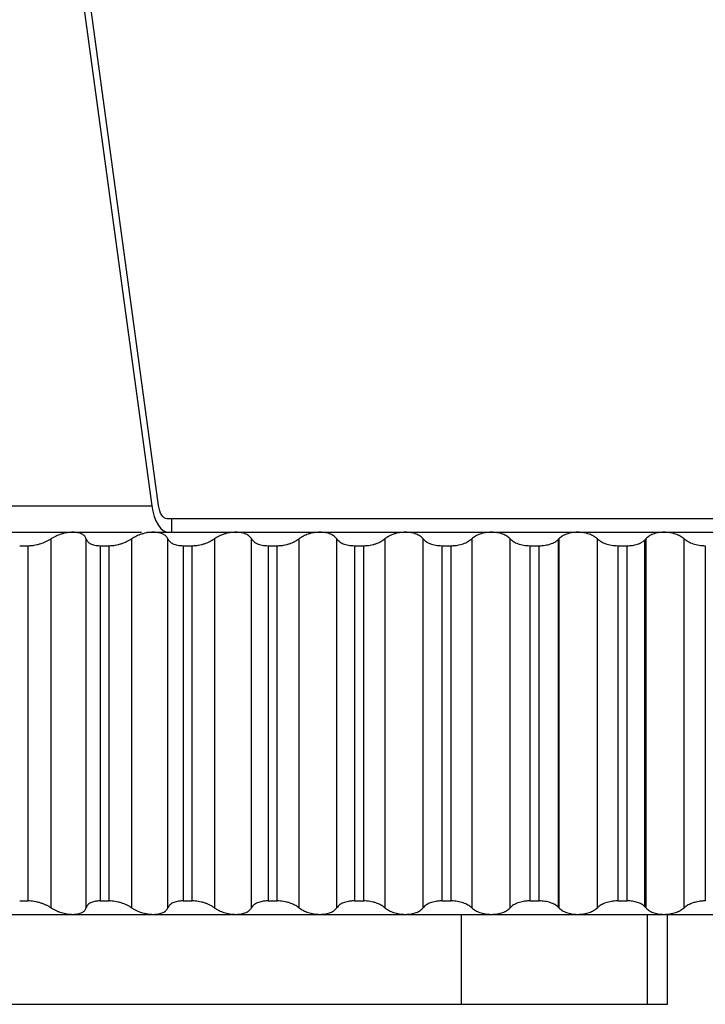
# Paper-space layout '_Derecha' of a CAD drawing. Header units: millimetres. Extents: x -30 to 31.5, y -10.8 to 33.
# Tile 2 of 6: x -11.6 to 3.7, y -10.8 to 11.1. Entities that reach past the tile are written whole.
import ezdxf

# ---------------------------------------------------------------- set-up
doc = ezdxf.new("R2010")
doc.units = ezdxf.units.MM

psp = doc.layouts.new('_Derecha')

# ---------------------------------------------------------------- linework, layer by layer
at = {"color": 7, "linetype": 'Continuous', "lineweight": 25}
for p, q in [((-11.115, 18.428), (-8.648, 0.287)), ((-8.496, 0.293), (-10.962, 18.427)), ((-17.353, 0.287), (-8.648, 0.287)), ((25.761, 0), (-8.306, 0)), ((-8.206, 0), (-8.206, -0.3)), ((-26, -0.3), (-8.873, -0.3)), ((-8.757, -0.3), (25.685, -0.3)), ((-11.585, -0.6), (-11.395, -0.6)), ((-11.395, -8.5), (-11.395, -0.6)), ((-10.89, -0.448), (-10.89, -8.652)), ((-10.104, -8.652), (-10.104, -0.448)), ((-9.793, -0.6), (-9.597, -0.6)), ((-9.793, -0.6), (-9.793, -8.5)), ((-9.597, -8.5), (-9.597, -0.6)), ((-9.097, -0.448), (-9.097, -8.652)), ((-8.287, -8.652), (-8.287, -0.448)), ((-7.948, -0.6), (-7.747, -0.6)), ((-7.948, -0.6), (-7.948, -8.5)), ((-7.747, -8.5), (-7.747, -0.6)), ((-7.254, -0.448), (-7.254, -8.652)), ((-6.426, -8.652), (-6.426, -0.448)), ((-6.059, -0.6), (-5.854, -0.6)), ((-6.059, -0.6), (-6.059, -8.5)), ((-5.854, -8.5), (-5.854, -0.6)), ((-5.371, -0.448), (-5.371, -8.652)), ((-4.529, -8.652), (-4.529, -0.448)), ((-4.137, -0.6), (-3.929, -0.6)), ((-4.137, -0.6), (-4.137, -8.5)), ((-3.929, -8.5), (-3.929, -0.6)), ((-3.459, -0.448), (-3.459, -8.652)), ((-2.607, -8.652), (-2.607, -0.448)), ((-2.193, -0.6), (-1.983, -0.6)), ((-2.193, -0.6), (-2.193, -8.5)), ((-1.983, -8.5), (-1.983, -0.6)), ((-1.528, -0.448), (-1.528, -8.652)), ((-0.671, -8.652), (-0.671, -0.448)), ((-0.236, -0.6), (-0.026, -0.6)), ((-0.236, -0.6), (-0.236, -8.5)), ((-0.026, -8.5), (-0.026, -0.6)), ((0.398, -0.461), (0.398, -8.639)), ((0.411, -0.448), (0.411, -8.652)), ((1.268, -8.652), (1.268, -0.448)), ((1.721, -0.6), (1.931, -0.6)), ((1.721, -0.6), (1.721, -8.5)), ((1.931, -8.5), (1.931, -0.6)), ((2.318, -0.479), (2.318, -8.621)), ((2.348, -0.448), (2.348, -8.652)), ((3.201, -8.652), (3.201, -0.448)), ((3.67, -0.6), (3.67, -8.5)), ((-11.585, -8.5), (-11.395, -8.5)), ((-9.793, -8.5), (-9.597, -8.5)), ((-7.948, -8.5), (-7.747, -8.5)), ((-6.059, -8.5), (-5.854, -8.5)), ((-4.137, -8.5), (-3.929, -8.5)), ((-2.193, -8.5), (-1.983, -8.5)), ((-0.236, -8.5), (-0.026, -8.5)), ((1.721, -8.5), (1.931, -8.5)), ((-26, -8.8), (26, -8.8)), ((-1.761, -8.8), (-1.761, -10.8)), ((2.374, -8.8), (2.374, -10.8)), ((2.831, -10.8), (2.831, -8.8)), ((-15.036, -10.8), (2.831, -10.8))]:
    psp.add_line(p, q, dxfattribs=at)
at = {"color": 7, "linetype": 'Continuous', "lineweight": 25, "flags": 128}
for points in [[(-8.648, 0.287), (-8.626, 0.165), (-8.595, 0.052), (-8.555, -0.05), (-8.507, -0.137), (-8.453, -0.207), (-8.394, -0.258), (-8.332, -0.289), (-8.268, -0.3)], [(-8.306, 0), (-8.338, 0.005), (-8.369, 0.021), (-8.398, 0.047), (-8.425, 0.082), (-8.449, 0.125), (-8.469, 0.176), (-8.485, 0.232), (-8.496, 0.293)]]:
    psp.add_lwpolyline(points, dxfattribs=at)
at = {"color": 7, "linetype": 'Continuous', "lineweight": 25}
for points, knots in [([(-10.4, -0.3), (-10.42, -0.301), (-10.461, -0.302), (-10.526, -0.31), (-10.593, -0.323), (-10.679, -0.347), (-10.784, -0.386), (-10.853, -0.427), (-10.89, -0.448)], [0, 0, 0, 0, 0.120675, 0.243707, 0.36983, 0.499724, 0.734306, 1, 1, 1, 1]), ([(-10.104, -0.448), (-10.108, -0.437), (-10.115, -0.415), (-10.135, -0.386), (-10.162, -0.362), (-10.207, -0.334), (-10.281, -0.306), (-10.361, -0.302), (-10.4, -0.3)], [0, 0, 0, 0, 0.136995, 0.265987, 0.387199, 0.500899, 0.756604, 1, 1, 1, 1]), ([(-8.612, -0.3), (-8.632, -0.301), (-8.674, -0.302), (-8.74, -0.31), (-8.808, -0.323), (-8.892, -0.347), (-8.996, -0.386), (-9.062, -0.427), (-9.097, -0.448)], [0, 0, 0, 0, 0.120675, 0.243707, 0.36983, 0.499724, 0.734306, 1, 1, 1, 1]), ([(-8.287, -0.448), (-8.293, -0.437), (-8.303, -0.415), (-8.328, -0.386), (-8.358, -0.362), (-8.408, -0.334), (-8.488, -0.306), (-8.571, -0.302), (-8.612, -0.3)], [0, 0, 0, 0, 0.136995, 0.265988, 0.3872, 0.500899, 0.756605, 1, 1, 1, 1]), ([(-6.776, -0.3), (-6.798, -0.301), (-6.84, -0.302), (-6.907, -0.31), (-6.974, -0.323), (-7.058, -0.347), (-7.158, -0.386), (-7.221, -0.427), (-7.254, -0.448)], [0, 0, 0, 0, 0.120675, 0.243707, 0.36983, 0.499724, 0.734306, 1, 1, 1, 1]), ([(-6.426, -0.448), (-6.432, -0.437), (-6.446, -0.415), (-6.475, -0.386), (-6.509, -0.362), (-6.564, -0.334), (-6.649, -0.306), (-6.735, -0.302), (-6.776, -0.3)], [0, 0, 0, 0, 0.136996, 0.265988, 0.3872, 0.5009, 0.756605, 1, 1, 1, 1]), ([(-4.904, -0.3), (-4.926, -0.301), (-4.969, -0.302), (-5.036, -0.31), (-5.102, -0.323), (-5.184, -0.347), (-5.282, -0.386), (-5.34, -0.427), (-5.371, -0.448)], [0, 0, 0, 0, 0.120675, 0.243707, 0.36983, 0.499724, 0.734306, 1, 1, 1, 1]), ([(-4.529, -0.448), (-4.537, -0.437), (-4.553, -0.415), (-4.587, -0.386), (-4.625, -0.362), (-4.684, -0.334), (-4.774, -0.306), (-4.861, -0.302), (-4.904, -0.3)], [0, 0, 0, 0, 0.136996, 0.265988, 0.387201, 0.5009, 0.756605, 1, 1, 1, 1]), ([(-3.005, -0.3), (-3.027, -0.301), (-3.07, -0.302), (-3.137, -0.31), (-3.202, -0.323), (-3.283, -0.347), (-3.376, -0.386), (-3.43, -0.427), (-3.459, -0.448)], [0, 0, 0, 0, 0.120675, 0.243707, 0.36983, 0.499724, 0.734306, 1, 1, 1, 1]), ([(-2.607, -0.448), (-2.617, -0.437), (-2.636, -0.415), (-2.673, -0.386), (-2.715, -0.362), (-2.778, -0.334), (-2.873, -0.306), (-2.962, -0.302), (-3.005, -0.3)], [0, 0, 0, 0, 0.136996, 0.265989, 0.387201, 0.500901, 0.756605, 1, 1, 1, 1]), ([(-1.089, -0.3), (-1.111, -0.301), (-1.155, -0.302), (-1.221, -0.31), (-1.285, -0.323), (-1.363, -0.347), (-1.452, -0.386), (-1.502, -0.427), (-1.528, -0.448)], [0, 0, 0, 0, 0.120675, 0.243707, 0.36983, 0.499724, 0.734306, 1, 1, 1, 1]), ([(-0.671, -0.448), (-0.682, -0.437), (-0.704, -0.415), (-0.745, -0.386), (-0.79, -0.362), (-0.857, -0.334), (-0.956, -0.306), (-1.046, -0.302), (-1.089, -0.3)], [0, 0, 0, 0, 0.136996, 0.265989, 0.387201, 0.500901, 0.756605, 1, 1, 1, 1]), ([(0.832, -0.3), (0.81, -0.301), (0.766, -0.302), (0.702, -0.31), (0.639, -0.323), (0.564, -0.347), (0.479, -0.386), (0.435, -0.427), (0.411, -0.448)], [0, 0, 0, 0, 0.120675, 0.243707, 0.36983, 0.499724, 0.734306, 1, 1, 1, 1]), ([(1.268, -0.448), (1.256, -0.437), (1.231, -0.415), (1.187, -0.386), (1.139, -0.362), (1.068, -0.334), (0.967, -0.306), (0.876, -0.302), (0.832, -0.3)], [0, 0, 0, 0, 0.136996, 0.265989, 0.387201, 0.500901, 0.756606, 1, 1, 1, 1]), ([(2.749, -0.3), (2.727, -0.301), (2.684, -0.302), (2.621, -0.31), (2.56, -0.323), (2.488, -0.347), (2.408, -0.386), (2.369, -0.427), (2.348, -0.448)], [0, 0, 0, 0, 0.120675, 0.243707, 0.36983, 0.499725, 0.734306, 1, 1, 1, 1]), ([(3.201, -0.448), (3.187, -0.437), (3.16, -0.415), (3.112, -0.386), (3.062, -0.362), (2.988, -0.334), (2.883, -0.306), (2.793, -0.302), (2.749, -0.3)], [0, 0, 0, 0, 0.136996, 0.265989, 0.387201, 0.500902, 0.756606, 1, 1, 1, 1]), ([(-11.395, -0.6), (-11.381, -0.6), (-11.353, -0.599), (-11.309, -0.595), (-11.256, -0.588), (-11.195, -0.576), (-11.106, -0.551), (-10.998, -0.511), (-10.926, -0.469), (-10.89, -0.448)], [0, 0, 0, 0, 0.082854, 0.165927, 0.250138, 0.374253, 0.499646, 0.745169, 1, 1, 1, 1]), ([(-10.104, -0.448), (-10.101, -0.459), (-10.094, -0.48), (-10.073, -0.509), (-10.045, -0.535), (-10.01, -0.557), (-9.966, -0.576), (-9.914, -0.589), (-9.857, -0.598), (-9.814, -0.599), (-9.793, -0.6)], [0, 0, 0, 0, 0.129306, 0.25435, 0.377085, 0.499572, 0.624384, 0.748815, 0.875527, 1, 1, 1, 1]), ([(-9.597, -0.6), (-9.583, -0.6), (-9.554, -0.599), (-9.508, -0.595), (-9.455, -0.588), (-9.394, -0.576), (-9.306, -0.551), (-9.199, -0.511), (-9.131, -0.469), (-9.097, -0.448)], [0, 0, 0, 0, 0.082853, 0.165927, 0.250138, 0.374253, 0.499646, 0.745169, 1, 1, 1, 1]), ([(-8.287, -0.448), (-8.282, -0.459), (-8.272, -0.48), (-8.248, -0.509), (-8.216, -0.535), (-8.176, -0.557), (-8.129, -0.576), (-8.074, -0.589), (-8.013, -0.598), (-7.969, -0.599), (-7.948, -0.6)], [0, 0, 0, 0, 0.129305, 0.25435, 0.377085, 0.499571, 0.624384, 0.748815, 0.875527, 1, 1, 1, 1]), ([(-7.747, -0.6), (-7.732, -0.6), (-7.702, -0.599), (-7.656, -0.595), (-7.603, -0.588), (-7.542, -0.576), (-7.454, -0.551), (-7.35, -0.511), (-7.286, -0.469), (-7.254, -0.448)], [0, 0, 0, 0, 0.082853, 0.165927, 0.250138, 0.374253, 0.499646, 0.745169, 1, 1, 1, 1]), ([(-6.426, -0.448), (-6.419, -0.459), (-6.406, -0.48), (-6.377, -0.509), (-6.341, -0.535), (-6.297, -0.557), (-6.247, -0.576), (-6.189, -0.589), (-6.126, -0.598), (-6.081, -0.599), (-6.059, -0.6)], [0, 0, 0, 0, 0.129305, 0.25435, 0.377085, 0.499571, 0.624384, 0.748815, 0.875527, 1, 1, 1, 1]), ([(-5.854, -0.6), (-5.839, -0.6), (-5.809, -0.599), (-5.762, -0.595), (-5.709, -0.588), (-5.648, -0.576), (-5.562, -0.551), (-5.461, -0.511), (-5.401, -0.469), (-5.371, -0.448)], [0, 0, 0, 0, 0.082853, 0.165926, 0.250138, 0.374253, 0.499646, 0.745169, 1, 1, 1, 1]), ([(-4.529, -0.448), (-4.521, -0.459), (-4.505, -0.48), (-4.471, -0.509), (-4.432, -0.535), (-4.385, -0.557), (-4.331, -0.576), (-4.271, -0.589), (-4.206, -0.598), (-4.16, -0.599), (-4.137, -0.6)], [0, 0, 0, 0, 0.129306, 0.25435, 0.377085, 0.499572, 0.624384, 0.748815, 0.875527, 1, 1, 1, 1]), ([(-3.929, -0.6), (-3.914, -0.6), (-3.883, -0.599), (-3.837, -0.595), (-3.783, -0.588), (-3.723, -0.576), (-3.639, -0.551), (-3.543, -0.511), (-3.487, -0.469), (-3.459, -0.448)], [0, 0, 0, 0, 0.082853, 0.165926, 0.250137, 0.374253, 0.499646, 0.745169, 1, 1, 1, 1]), ([(-2.607, -0.448), (-2.597, -0.459), (-2.579, -0.48), (-2.542, -0.509), (-2.498, -0.535), (-2.448, -0.557), (-2.391, -0.576), (-2.329, -0.589), (-2.262, -0.598), (-2.216, -0.599), (-2.193, -0.6)], [0, 0, 0, 0, 0.129306, 0.254351, 0.377086, 0.499572, 0.624384, 0.748815, 0.875527, 1, 1, 1, 1]), ([(-1.983, -0.6), (-1.968, -0.6), (-1.937, -0.599), (-1.891, -0.595), (-1.837, -0.588), (-1.779, -0.576), (-1.697, -0.551), (-1.605, -0.511), (-1.554, -0.469), (-1.528, -0.448)], [0, 0, 0, 0, 0.082853, 0.165926, 0.250137, 0.374253, 0.499646, 0.745169, 1, 1, 1, 1]), ([(-0.671, -0.448), (-0.66, -0.459), (-0.639, -0.48), (-0.598, -0.509), (-0.551, -0.535), (-0.498, -0.557), (-0.439, -0.576), (-0.374, -0.589), (-0.306, -0.598), (-0.26, -0.599), (-0.236, -0.6)], [0, 0, 0, 0, 0.129306, 0.254351, 0.377086, 0.499572, 0.624385, 0.748815, 0.875527, 1, 1, 1, 1]), ([(-0.026, -0.6), (-0.004, -0.6), (0.04, -0.599), (0.105, -0.59), (0.166, -0.578), (0.242, -0.556), (0.328, -0.519), (0.374, -0.481), (0.398, -0.461)], [0, 0, 0, 0, 0.124391, 0.250273, 0.374423, 0.499656, 0.745325, 1, 1, 1, 1]), ([(1.268, -0.448), (1.281, -0.459), (1.305, -0.48), (1.349, -0.509), (1.399, -0.535), (1.455, -0.557), (1.516, -0.576), (1.582, -0.589), (1.651, -0.598), (1.698, -0.599), (1.721, -0.6)], [0, 0, 0, 0, 0.129306, 0.254351, 0.377086, 0.499573, 0.624385, 0.748816, 0.875527, 1, 1, 1, 1]), ([(1.931, -0.6), (1.951, -0.6), (1.991, -0.599), (2.05, -0.592), (2.106, -0.582), (2.175, -0.562), (2.253, -0.53), (2.296, -0.496), (2.318, -0.479)], [0, 0, 0, 0, 0.1243696, 0.2476093, 0.3720445, 0.4999402, 0.7457467, 1, 1, 1, 1]), ([(3.201, -0.448), (3.215, -0.459), (3.241, -0.48), (3.289, -0.509), (3.342, -0.535), (3.4, -0.557), (3.463, -0.576), (3.53, -0.589), (3.6, -0.598), (3.646, -0.599), (3.67, -0.6)], [0, 0, 0, 0, 0.129306, 0.254351, 0.377086, 0.499573, 0.624385, 0.748816, 0.875527, 1, 1, 1, 1]), ([(-10.89, -8.652), (-10.908, -8.641), (-10.943, -8.62), (-11.002, -8.591), (-11.063, -8.565), (-11.127, -8.543), (-11.194, -8.524), (-11.263, -8.511), (-11.331, -8.502), (-11.374, -8.501), (-11.395, -8.5)], [0, 0, 0, 0, 0.129306, 0.254351, 0.377086, 0.499573, 0.624385, 0.748815, 0.875527, 1, 1, 1, 1]), ([(-9.793, -8.5), (-9.807, -8.5), (-9.835, -8.501), (-9.876, -8.505), (-9.92, -8.512), (-9.966, -8.524), (-10.023, -8.549), (-10.079, -8.589), (-10.096, -8.631), (-10.104, -8.652)], [0, 0, 0, 0, 0.082854, 0.165927, 0.250138, 0.374253, 0.499646, 0.745169, 1, 1, 1, 1]), ([(-9.097, -8.652), (-9.114, -8.641), (-9.147, -8.62), (-9.203, -8.591), (-9.263, -8.565), (-9.327, -8.543), (-9.393, -8.524), (-9.462, -8.511), (-9.531, -8.502), (-9.575, -8.501), (-9.597, -8.5)], [0, 0, 0, 0, 0.129306, 0.254351, 0.377086, 0.499573, 0.624385, 0.748816, 0.875527, 1, 1, 1, 1]), ([(-7.948, -8.5), (-7.962, -8.5), (-7.991, -8.501), (-8.033, -8.505), (-8.079, -8.512), (-8.128, -8.524), (-8.191, -8.549), (-8.254, -8.589), (-8.276, -8.631), (-8.287, -8.652)], [0, 0, 0, 0, 0.082854, 0.165927, 0.250138, 0.374253, 0.499646, 0.745169, 1, 1, 1, 1]), ([(-7.254, -8.652), (-7.27, -8.641), (-7.301, -8.62), (-7.355, -8.591), (-7.413, -8.565), (-7.475, -8.543), (-7.541, -8.524), (-7.609, -8.511), (-7.679, -8.502), (-7.724, -8.501), (-7.747, -8.5)], [0, 0, 0, 0, 0.129306, 0.254351, 0.377086, 0.499573, 0.624385, 0.748816, 0.875527, 1, 1, 1, 1]), ([(-6.059, -8.5), (-6.074, -8.5), (-6.104, -8.501), (-6.147, -8.505), (-6.195, -8.512), (-6.246, -8.524), (-6.313, -8.549), (-6.383, -8.589), (-6.411, -8.631), (-6.426, -8.652)], [0, 0, 0, 0, 0.082853, 0.165927, 0.250138, 0.374253, 0.499646, 0.745169, 1, 1, 1, 1]), ([(-5.371, -8.652), (-5.386, -8.641), (-5.415, -8.62), (-5.466, -8.591), (-5.522, -8.565), (-5.582, -8.543), (-5.647, -8.524), (-5.715, -8.511), (-5.785, -8.502), (-5.831, -8.501), (-5.854, -8.5)], [0, 0, 0, 0, 0.129306, 0.254351, 0.377086, 0.499573, 0.624385, 0.748816, 0.875527, 1, 1, 1, 1]), ([(-4.137, -8.5), (-4.152, -8.5), (-4.183, -8.501), (-4.227, -8.505), (-4.277, -8.512), (-4.33, -8.524), (-4.402, -8.549), (-4.477, -8.589), (-4.511, -8.631), (-4.529, -8.652)], [0, 0, 0, 0, 0.082853, 0.165926, 0.250138, 0.374253, 0.499646, 0.745169, 1, 1, 1, 1]), ([(-3.459, -8.652), (-3.473, -8.641), (-3.5, -8.62), (-3.548, -8.591), (-3.601, -8.565), (-3.659, -8.543), (-3.723, -8.524), (-3.79, -8.511), (-3.86, -8.502), (-3.906, -8.501), (-3.929, -8.5)], [0, 0, 0, 0, 0.129306, 0.254351, 0.377087, 0.499573, 0.624386, 0.748816, 0.875527, 1, 1, 1, 1]), ([(-2.193, -8.5), (-2.208, -8.5), (-2.239, -8.501), (-2.284, -8.505), (-2.335, -8.512), (-2.391, -8.524), (-2.466, -8.549), (-2.547, -8.589), (-2.587, -8.631), (-2.607, -8.652)], [0, 0, 0, 0, 0.082853, 0.165926, 0.250137, 0.374253, 0.499646, 0.745169, 1, 1, 1, 1]), ([(-1.528, -8.652), (-1.54, -8.641), (-1.565, -8.62), (-1.61, -8.591), (-1.66, -8.565), (-1.716, -8.543), (-1.778, -8.524), (-1.844, -8.511), (-1.913, -8.502), (-1.96, -8.501), (-1.983, -8.5)], [0, 0, 0, 0, 0.129306, 0.254351, 0.377087, 0.499573, 0.624386, 0.748816, 0.875527, 1, 1, 1, 1]), ([(-0.236, -8.5), (-0.252, -8.5), (-0.283, -8.501), (-0.329, -8.505), (-0.381, -8.512), (-0.438, -8.524), (-0.516, -8.549), (-0.603, -8.589), (-0.648, -8.631), (-0.671, -8.652)], [0, 0, 0, 0, 0.082853, 0.165926, 0.250137, 0.374253, 0.499646, 0.745169, 1, 1, 1, 1]), ([(0.398, -8.639), (0.387, -8.629), (0.364, -8.609), (0.323, -8.582), (0.276, -8.559), (0.224, -8.539), (0.167, -8.522), (0.105, -8.51), (0.04, -8.502), (-0.004, -8.501), (-0.026, -8.5)], [0, 0, 0, 0, 0.129016, 0.253994, 0.376742, 0.499162, 0.62402, 0.748579, 0.875341, 1, 1, 1, 1]), ([(1.721, -8.5), (1.706, -8.5), (1.675, -8.501), (1.629, -8.505), (1.576, -8.512), (1.517, -8.524), (1.436, -8.549), (1.344, -8.589), (1.294, -8.631), (1.268, -8.652)], [0, 0, 0, 0, 0.082853, 0.165925, 0.250136, 0.374252, 0.499646, 0.745169, 1, 1, 1, 1]), ([(2.318, -8.621), (2.308, -8.612), (2.287, -8.594), (2.249, -8.571), (2.207, -8.551), (2.159, -8.533), (2.107, -8.519), (2.051, -8.508), (1.992, -8.501), (1.951, -8.5), (1.931, -8.5)], [0, 0, 0, 0, 0.128617, 0.253537, 0.376367, 0.498793, 0.623754, 0.748447, 0.875139, 1, 1, 1, 1]), ([(3.67, -8.5), (3.654, -8.5), (3.624, -8.501), (3.577, -8.505), (3.524, -8.512), (3.464, -8.524), (3.38, -8.549), (3.284, -8.589), (3.229, -8.631), (3.201, -8.652)], [0, 0, 0, 0, 0.082852, 0.165925, 0.250136, 0.374252, 0.499645, 0.745169, 1, 1, 1, 1]), ([(-10.89, -8.652), (-10.872, -8.663), (-10.836, -8.685), (-10.778, -8.714), (-10.719, -8.738), (-10.637, -8.766), (-10.527, -8.794), (-10.442, -8.798), (-10.4, -8.8)], [0, 0, 0, 0, 0.136996, 0.265989, 0.387201, 0.500901, 0.756606, 1, 1, 1, 1]), ([(-10.4, -8.8), (-10.38, -8.799), (-10.341, -8.798), (-10.286, -8.79), (-10.237, -8.777), (-10.182, -8.753), (-10.129, -8.714), (-10.113, -8.673), (-10.104, -8.652)], [0, 0, 0, 0, 0.120675, 0.243707, 0.36983, 0.499725, 0.734306, 1, 1, 1, 1]), ([(-9.097, -8.652), (-9.079, -8.663), (-9.045, -8.685), (-8.989, -8.714), (-8.932, -8.738), (-8.851, -8.766), (-8.742, -8.794), (-8.654, -8.798), (-8.612, -8.8)], [0, 0, 0, 0, 0.136996, 0.265989, 0.387201, 0.500902, 0.756606, 1, 1, 1, 1]), ([(-8.612, -8.8), (-8.591, -8.799), (-8.55, -8.798), (-8.493, -8.79), (-8.441, -8.777), (-8.381, -8.753), (-8.321, -8.714), (-8.299, -8.673), (-8.287, -8.652)], [0, 0, 0, 0, 0.120675, 0.243707, 0.36983, 0.499725, 0.734306, 1, 1, 1, 1]), ([(-7.254, -8.652), (-7.237, -8.663), (-7.205, -8.685), (-7.151, -8.714), (-7.096, -8.738), (-7.017, -8.766), (-6.909, -8.794), (-6.82, -8.798), (-6.776, -8.8)], [0, 0, 0, 0, 0.136996, 0.265989, 0.387202, 0.500902, 0.756606, 1, 1, 1, 1]), ([(-6.776, -8.8), (-6.756, -8.799), (-6.714, -8.798), (-6.654, -8.79), (-6.598, -8.777), (-6.535, -8.753), (-6.468, -8.714), (-6.44, -8.673), (-6.426, -8.652)], [0, 0, 0, 0, 0.120675, 0.243707, 0.36983, 0.499725, 0.734306, 1, 1, 1, 1]), ([(-5.371, -8.652), (-5.356, -8.663), (-5.326, -8.685), (-5.275, -8.714), (-5.222, -8.738), (-5.145, -8.766), (-5.038, -8.794), (-4.948, -8.798), (-4.904, -8.8)], [0, 0, 0, 0, 0.136996, 0.265989, 0.387202, 0.500902, 0.756606, 1, 1, 1, 1]), ([(-4.904, -8.8), (-4.883, -8.799), (-4.84, -8.798), (-4.779, -8.79), (-4.72, -8.777), (-4.652, -8.753), (-4.58, -8.714), (-4.546, -8.673), (-4.529, -8.652)], [0, 0, 0, 0, 0.120675, 0.243707, 0.36983, 0.499725, 0.734306, 1, 1, 1, 1]), ([(-3.459, -8.652), (-3.445, -8.663), (-3.418, -8.685), (-3.369, -8.714), (-3.319, -8.738), (-3.244, -8.766), (-3.139, -8.794), (-3.049, -8.798), (-3.005, -8.8)], [0, 0, 0, 0, 0.136996, 0.265989, 0.387202, 0.500902, 0.756606, 1, 1, 1, 1]), ([(-3.005, -8.8), (-2.983, -8.799), (-2.94, -8.798), (-2.877, -8.79), (-2.816, -8.777), (-2.745, -8.753), (-2.666, -8.714), (-2.628, -8.673), (-2.607, -8.652)], [0, 0, 0, 0, 0.120675, 0.243707, 0.36983, 0.499725, 0.734306, 1, 1, 1, 1]), ([(-1.528, -8.652), (-1.515, -8.663), (-1.49, -8.685), (-1.445, -8.714), (-1.398, -8.738), (-1.326, -8.766), (-1.224, -8.794), (-1.133, -8.798), (-1.089, -8.8)], [0, 0, 0, 0, 0.136996, 0.265989, 0.387202, 0.500902, 0.756606, 1, 1, 1, 1]), ([(-1.089, -8.8), (-1.068, -8.799), (-1.024, -8.798), (-0.959, -8.79), (-0.897, -8.777), (-0.822, -8.753), (-0.738, -8.714), (-0.694, -8.673), (-0.671, -8.652)], [0, 0, 0, 0, 0.120675, 0.243707, 0.36983, 0.499725, 0.734306, 1, 1, 1, 1]), ([(0.411, -8.652), (0.423, -8.663), (0.445, -8.685), (0.486, -8.714), (0.531, -8.738), (0.599, -8.766), (0.698, -8.794), (0.788, -8.798), (0.832, -8.8)], [0, 0, 0, 0, 0.136996, 0.265989, 0.387202, 0.500902, 0.756606, 1, 1, 1, 1]), ([(0.832, -8.8), (0.854, -8.799), (0.898, -8.798), (0.963, -8.79), (1.028, -8.777), (1.105, -8.753), (1.194, -8.714), (1.243, -8.673), (1.268, -8.652)], [0, 0, 0, 0, 0.120675, 0.243707, 0.36983, 0.499725, 0.734306, 1, 1, 1, 1]), ([(2.348, -8.652), (2.358, -8.663), (2.378, -8.685), (2.416, -8.714), (2.457, -8.738), (2.522, -8.766), (2.617, -8.794), (2.706, -8.798), (2.749, -8.8)], [0, 0, 0, 0, 0.136996, 0.265989, 0.387202, 0.500902, 0.756606, 1, 1, 1, 1]), ([(2.749, -8.8), (2.771, -8.799), (2.815, -8.798), (2.881, -8.79), (2.946, -8.777), (3.026, -8.753), (3.119, -8.714), (3.173, -8.673), (3.201, -8.652)], [0, 0, 0, 0, 0.120675, 0.243707, 0.36983, 0.499725, 0.734306, 1, 1, 1, 1])]:
    psp.add_open_spline(points, degree=3, knots=knots, dxfattribs=at)
for points in [[(0.398, -0.461), (0.403, -0.457), (0.407, -0.452), (0.411, -0.448)], [(2.318, -0.479), (2.33, -0.469), (2.339, -0.459), (2.348, -0.448)], [(0.411, -8.652), (0.407, -8.648), (0.403, -8.643), (0.398, -8.639)], [(2.348, -8.652), (2.339, -8.641), (2.329, -8.631), (2.318, -8.621)]]:
    psp.add_open_spline(points, degree=3, dxfattribs=at)

doc.saveas('drawing.dxf')
